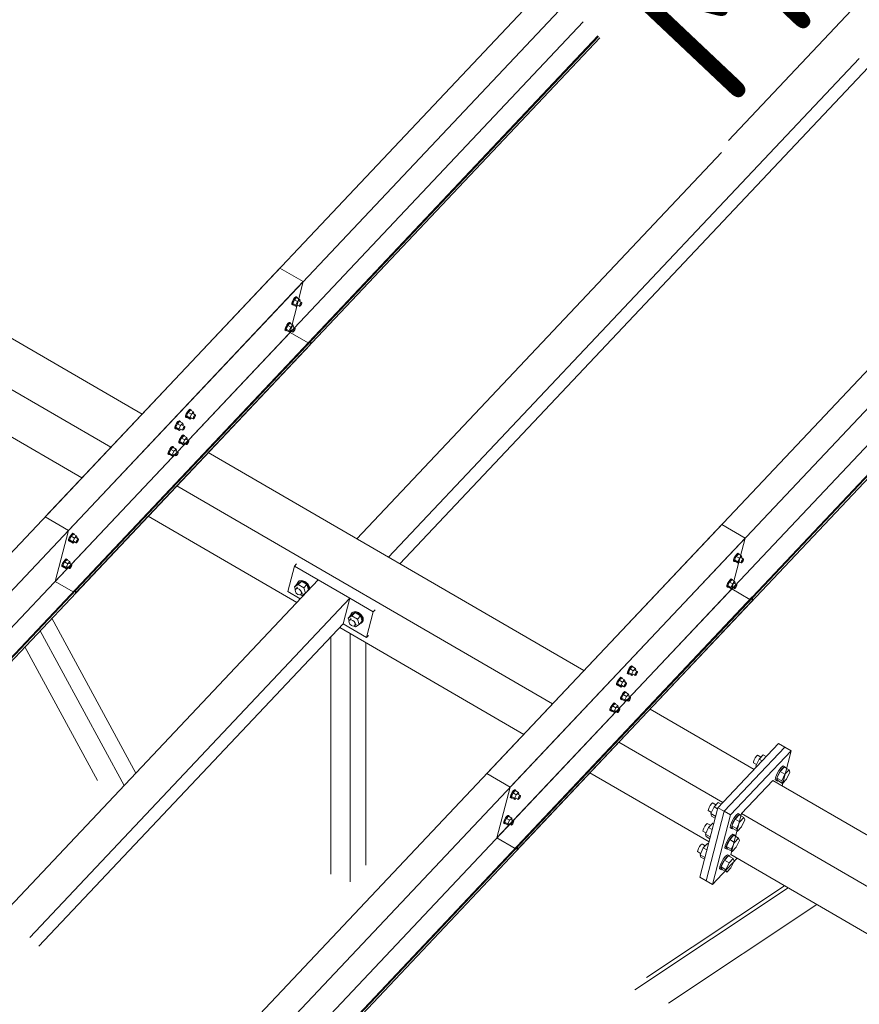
# Model space of a CAD drawing. Header units: millimetres. Extents: x -681 to 506, y -45 to 794.
# Tile 219 of 256: x -79 to -54, y 605 to 634. Entities that reach past the tile are written whole.
import ezdxf

# ---------------------------------------------------------------- set-up
doc = ezdxf.new("R2010")
doc.units = ezdxf.units.MM
doc.header["$LTSCALE"] = 0.6
doc.linetypes.add('XKITLINE00', pattern=[0])
for name, color, linetype, lineweight in [('Bolt', 7, 'Continuous', 0), ('Part', 2, 'Continuous', 0), ('PartMark', 3, 'Continuous', 0)]:
    doc.layers.add(name, color=color, linetype=linetype, lineweight=lineweight)
doc.styles.add('ISOCPEUR', font='ISOCPEUR.TTF')

msp = doc.modelspace()

# ---------------------------------------------------------------- linework, layer by layer
at = {"layer": 'Bolt', "color": 3, "linetype": 'XKITLINE00', "lineweight": 0}
for p, q in [((-70.704, 625.461), (-70.738, 625.401)), ((-70.68, 625.444), (-70.73, 625.339)), ((-70.715, 625.388), (-70.681, 625.448)), ((-70.667, 625.51), (-70.704, 625.461)), ((-70.681, 625.448), (-70.643, 625.496)), ((-70.617, 625.511), (-70.68, 625.444)), ((-70.587, 625.39), (-70.68, 625.444)), ((-70.635, 625.534), (-70.667, 625.51)), ((-70.643, 625.496), (-70.612, 625.521)), ((-70.619, 625.528), (-70.635, 625.534)), ((-70.619, 625.528), (-70.595, 625.515)), ((-70.617, 625.511), (-70.524, 625.457)), ((-70.612, 625.521), (-70.595, 625.515)), ((-70.595, 625.515), (-70.597, 625.499)), ((-70.524, 625.457), (-70.587, 625.39)), ((-70.511, 625.419), (-70.524, 625.457)), ((-70.762, 625.311), (-70.76, 625.346)), ((-70.762, 625.311), (-70.739, 625.297)), ((-70.738, 625.401), (-70.76, 625.346)), ((-70.739, 625.297), (-70.736, 625.333)), ((-70.722, 625.291), (-70.739, 625.297)), ((-70.736, 625.333), (-70.715, 625.388)), ((-70.637, 625.285), (-70.73, 625.339)), ((-70.73, 625.339), (-70.718, 625.301)), ((-70.713, 625.298), (-70.722, 625.291)), ((-70.718, 625.301), (-70.625, 625.247)), ((-70.637, 625.285), (-70.587, 625.39)), ((-70.637, 625.285), (-70.625, 625.247)), ((-70.625, 625.247), (-70.588, 625.285)), ((-70.61, 625.297), (-70.536, 625.254)), ((-70.538, 625.406), (-70.464, 625.363)), ((-70.536, 625.254), (-70.535, 625.272)), ((-70.527, 625.251), (-70.536, 625.254)), ((-70.535, 625.272), (-70.524, 625.3)), ((-70.512, 625.263), (-70.527, 625.251)), ((-70.524, 625.3), (-70.507, 625.33)), ((-70.522, 625.397), (-70.511, 625.419)), ((-70.493, 625.288), (-70.512, 625.263)), ((-70.507, 625.33), (-70.488, 625.354)), ((-70.476, 625.318), (-70.493, 625.288)), ((-70.488, 625.354), (-70.472, 625.366)), ((-70.465, 625.345), (-70.476, 625.318)), ((-70.472, 625.366), (-70.464, 625.363)), ((-70.464, 625.363), (-70.465, 625.345)), ((-70.96, 624.555), (-70.957, 624.59)), ((-70.936, 624.646), (-70.957, 624.59)), ((-70.902, 624.706), (-70.936, 624.646)), ((-70.936, 624.541), (-70.934, 624.577)), ((-70.934, 624.577), (-70.913, 624.632)), ((-70.878, 624.689), (-70.928, 624.583)), ((-70.835, 624.529), (-70.928, 624.583)), ((-70.928, 624.583), (-70.915, 624.545)), ((-70.913, 624.632), (-70.879, 624.692)), ((-70.864, 624.754), (-70.902, 624.706)), ((-70.879, 624.692), (-70.841, 624.741)), ((-70.814, 624.756), (-70.878, 624.689)), ((-70.785, 624.635), (-70.878, 624.689)), ((-70.833, 624.779), (-70.864, 624.754)), ((-70.841, 624.741), (-70.81, 624.765)), ((-70.835, 624.529), (-70.785, 624.635)), ((-70.816, 624.773), (-70.833, 624.779)), ((-70.816, 624.773), (-70.793, 624.759)), ((-70.814, 624.756), (-70.721, 624.702)), ((-70.81, 624.765), (-70.793, 624.759)), ((-70.793, 624.759), (-70.794, 624.744)), ((-70.721, 624.702), (-70.785, 624.635)), ((-70.736, 624.651), (-70.662, 624.608)), ((-70.709, 624.663), (-70.721, 624.702)), ((-70.721, 624.544), (-70.704, 624.574)), ((-70.719, 624.641), (-70.709, 624.663)), ((-70.704, 624.574), (-70.686, 624.599)), ((-70.686, 624.599), (-70.67, 624.611)), ((-70.663, 624.59), (-70.673, 624.562)), ((-70.67, 624.611), (-70.662, 624.608)), ((-70.662, 624.608), (-70.663, 624.59)), ((-70.96, 624.555), (-70.936, 624.541)), ((-70.92, 624.535), (-70.936, 624.541)), ((-70.91, 624.542), (-70.92, 624.535)), ((-70.915, 624.545), (-70.822, 624.491)), ((-70.835, 624.529), (-70.822, 624.491)), ((-70.822, 624.491), (-70.786, 624.529)), ((-70.808, 624.542), (-70.733, 624.499)), ((-70.733, 624.499), (-70.732, 624.517)), ((-70.725, 624.496), (-70.733, 624.499)), ((-70.732, 624.517), (-70.721, 624.544)), ((-70.709, 624.508), (-70.725, 624.496)), ((-70.69, 624.532), (-70.709, 624.508)), ((-70.673, 624.562), (-70.69, 624.532)), ((-73.889, 621.998), (-73.887, 622.034)), ((-73.889, 621.998), (-73.866, 621.985)), ((-73.866, 622.089), (-73.887, 622.034)), ((-73.832, 622.149), (-73.866, 622.089)), ((-73.866, 621.985), (-73.863, 622.02)), ((-73.849, 621.978), (-73.866, 621.985)), ((-73.863, 622.02), (-73.842, 622.075)), ((-73.807, 622.132), (-73.857, 622.026)), ((-73.765, 621.972), (-73.857, 622.026)), ((-73.857, 622.026), (-73.845, 621.988)), ((-73.84, 621.985), (-73.849, 621.978)), ((-73.845, 621.988), (-73.752, 621.934)), ((-73.842, 622.075), (-73.808, 622.135)), ((-73.794, 622.198), (-73.832, 622.149)), ((-73.808, 622.135), (-73.771, 622.184)), ((-73.744, 622.199), (-73.807, 622.132)), ((-73.714, 622.078), (-73.807, 622.132)), ((-73.762, 622.222), (-73.794, 622.198)), ((-73.771, 622.184), (-73.739, 622.209)), ((-73.765, 621.972), (-73.714, 622.078)), ((-73.765, 621.972), (-73.752, 621.934)), ((-73.746, 622.216), (-73.762, 622.222)), ((-73.752, 621.934), (-73.716, 621.972)), ((-73.746, 622.216), (-73.722, 622.202)), ((-73.744, 622.199), (-73.651, 622.145)), ((-73.739, 622.209), (-73.722, 622.202)), ((-73.737, 621.985), (-73.663, 621.942)), ((-73.722, 622.202), (-73.724, 622.187)), ((-73.651, 622.145), (-73.714, 622.078)), ((-73.665, 622.094), (-73.591, 622.051)), ((-73.663, 621.942), (-73.662, 621.96)), ((-73.662, 621.96), (-73.651, 621.987)), ((-73.638, 622.106), (-73.651, 622.145)), ((-73.651, 621.987), (-73.634, 622.017)), ((-73.649, 622.084), (-73.638, 622.106)), ((-73.62, 621.975), (-73.639, 621.951)), ((-73.634, 622.017), (-73.615, 622.042)), ((-73.603, 622.005), (-73.62, 621.975)), ((-73.615, 622.042), (-73.599, 622.054)), ((-73.592, 622.033), (-73.603, 622.005)), ((-73.599, 622.054), (-73.591, 622.051)), ((-73.591, 622.051), (-73.592, 622.033)), ((-74.206, 621.662), (-74.204, 621.698)), ((-74.183, 621.753), (-74.204, 621.698)), ((-74.149, 621.813), (-74.183, 621.753)), ((-74.183, 621.649), (-74.18, 621.684)), ((-74.18, 621.684), (-74.159, 621.739)), ((-74.124, 621.796), (-74.174, 621.691)), ((-74.082, 621.637), (-74.174, 621.691)), ((-74.174, 621.691), (-74.162, 621.652)), ((-74.159, 621.739), (-74.125, 621.799)), ((-74.111, 621.862), (-74.149, 621.813)), ((-74.125, 621.799), (-74.088, 621.848)), ((-74.061, 621.863), (-74.124, 621.796)), ((-74.031, 621.742), (-74.124, 621.796)), ((-74.079, 621.886), (-74.111, 621.862)), ((-74.088, 621.848), (-74.056, 621.873)), ((-74.082, 621.637), (-74.031, 621.742)), ((-74.063, 621.88), (-74.079, 621.886)), ((-74.063, 621.88), (-74.039, 621.866)), ((-74.061, 621.863), (-73.968, 621.809)), ((-74.056, 621.873), (-74.039, 621.866)), ((-74.039, 621.866), (-74.041, 621.851)), ((-73.968, 621.809), (-74.031, 621.742)), ((-73.982, 621.758), (-73.908, 621.715)), ((-73.955, 621.771), (-73.968, 621.809)), ((-73.968, 621.651), (-73.951, 621.681)), ((-73.966, 621.748), (-73.955, 621.771)), ((-73.951, 621.681), (-73.932, 621.706)), ((-73.92, 621.67), (-73.937, 621.64)), ((-73.932, 621.706), (-73.916, 621.718)), ((-73.909, 621.697), (-73.92, 621.67)), ((-73.916, 621.718), (-73.908, 621.715)), ((-73.908, 621.715), (-73.909, 621.697)), ((-73.655, 621.939), (-73.663, 621.942)), ((-73.639, 621.951), (-73.655, 621.939)), ((-74.206, 621.662), (-74.183, 621.649)), ((-74.166, 621.642), (-74.183, 621.649)), ((-74.157, 621.65), (-74.166, 621.642)), ((-74.162, 621.652), (-74.069, 621.598)), ((-74.082, 621.637), (-74.069, 621.598)), ((-74.069, 621.598), (-74.033, 621.637)), ((-74.029, 621.393), (-74.063, 621.333)), ((-74.054, 621.649), (-73.98, 621.606)), ((-74.04, 621.32), (-74.006, 621.38)), ((-73.991, 621.442), (-74.029, 621.393)), ((-74.006, 621.38), (-73.968, 621.429)), ((-73.941, 621.443), (-74.005, 621.376)), ((-73.96, 621.466), (-73.991, 621.442)), ((-73.98, 621.606), (-73.979, 621.624)), ((-73.972, 621.603), (-73.98, 621.606)), ((-73.979, 621.624), (-73.968, 621.651)), ((-73.956, 621.615), (-73.972, 621.603)), ((-73.968, 621.429), (-73.937, 621.453)), ((-73.943, 621.46), (-73.96, 621.466)), ((-73.937, 621.64), (-73.956, 621.615)), ((-73.943, 621.46), (-73.92, 621.447)), ((-73.941, 621.443), (-73.848, 621.389)), ((-73.937, 621.453), (-73.92, 621.447)), ((-73.92, 621.447), (-73.921, 621.431)), ((-73.848, 621.389), (-73.912, 621.322)), ((-73.836, 621.351), (-73.848, 621.389)), ((-74.308, 621.106), (-74.346, 621.057)), ((-74.323, 621.044), (-74.285, 621.093)), ((-74.258, 621.107), (-74.322, 621.04)), ((-74.277, 621.131), (-74.308, 621.106)), ((-74.285, 621.093), (-74.254, 621.117)), ((-74.26, 621.124), (-74.277, 621.131)), ((-74.26, 621.124), (-74.237, 621.111)), ((-74.258, 621.107), (-74.165, 621.053)), ((-74.254, 621.117), (-74.237, 621.111)), ((-74.237, 621.111), (-74.238, 621.096)), ((-74.087, 621.243), (-74.084, 621.278)), ((-74.087, 621.243), (-74.063, 621.229)), ((-74.063, 621.333), (-74.084, 621.278)), ((-74.063, 621.229), (-74.061, 621.265)), ((-74.047, 621.223), (-74.063, 621.229)), ((-74.061, 621.265), (-74.04, 621.32)), ((-74.005, 621.376), (-74.055, 621.271)), ((-73.962, 621.217), (-74.055, 621.271)), ((-74.055, 621.271), (-74.042, 621.233)), ((-74.038, 621.23), (-74.047, 621.223)), ((-74.042, 621.233), (-73.949, 621.179)), ((-73.912, 621.322), (-74.005, 621.376)), ((-73.962, 621.217), (-73.912, 621.322)), ((-73.962, 621.217), (-73.949, 621.179)), ((-73.949, 621.179), (-73.913, 621.217)), ((-73.935, 621.23), (-73.86, 621.186)), ((-73.863, 621.338), (-73.789, 621.295)), ((-73.86, 621.186), (-73.859, 621.204)), ((-73.852, 621.183), (-73.86, 621.186)), ((-73.859, 621.204), (-73.848, 621.232)), ((-73.836, 621.195), (-73.852, 621.183)), ((-73.848, 621.232), (-73.831, 621.262)), ((-73.846, 621.329), (-73.836, 621.351)), ((-73.817, 621.22), (-73.836, 621.195)), ((-73.831, 621.262), (-73.813, 621.286)), ((-73.8, 621.25), (-73.817, 621.22)), ((-73.813, 621.286), (-73.797, 621.298)), ((-73.79, 621.277), (-73.8, 621.25)), ((-73.797, 621.298), (-73.789, 621.295)), ((-73.789, 621.295), (-73.79, 621.277)), ((-74.404, 620.907), (-74.401, 620.942)), ((-74.404, 620.907), (-74.38, 620.893)), ((-74.38, 620.997), (-74.401, 620.942)), ((-74.346, 621.057), (-74.38, 620.997)), ((-74.38, 620.893), (-74.378, 620.929)), ((-74.364, 620.887), (-74.38, 620.893)), ((-74.378, 620.929), (-74.357, 620.984)), ((-74.322, 621.04), (-74.372, 620.935)), ((-74.279, 620.881), (-74.372, 620.935)), ((-74.372, 620.935), (-74.359, 620.897)), ((-74.355, 620.894), (-74.364, 620.887)), ((-74.359, 620.897), (-74.266, 620.843)), ((-74.357, 620.984), (-74.323, 621.044)), ((-74.229, 620.986), (-74.322, 621.04)), ((-74.279, 620.881), (-74.229, 620.986)), ((-74.279, 620.881), (-74.266, 620.843)), ((-74.266, 620.843), (-74.23, 620.881)), ((-74.252, 620.894), (-74.177, 620.851)), ((-74.165, 621.053), (-74.229, 620.986)), ((-74.18, 621.002), (-74.106, 620.959)), ((-74.177, 620.851), (-74.176, 620.868)), ((-74.169, 620.847), (-74.177, 620.851)), ((-74.176, 620.868), (-74.166, 620.896)), ((-74.153, 620.86), (-74.169, 620.847)), ((-74.166, 620.896), (-74.149, 620.926)), ((-74.153, 621.015), (-74.165, 621.053)), ((-74.163, 620.993), (-74.153, 621.015)), ((-74.134, 620.884), (-74.153, 620.86)), ((-74.149, 620.926), (-74.13, 620.95)), ((-74.117, 620.914), (-74.134, 620.884)), ((-74.13, 620.95), (-74.114, 620.963)), ((-74.107, 620.942), (-74.117, 620.914)), ((-74.114, 620.963), (-74.106, 620.959)), ((-74.106, 620.959), (-74.107, 620.942)), ((-77.276, 618.501), (-77.31, 618.441)), ((-77.251, 618.483), (-77.302, 618.378)), ((-77.286, 618.427), (-77.252, 618.487)), ((-77.238, 618.549), (-77.276, 618.501)), ((-77.252, 618.487), (-77.215, 618.536)), ((-77.188, 618.55), (-77.251, 618.483)), ((-77.158, 618.429), (-77.251, 618.483)), ((-77.206, 618.574), (-77.238, 618.549)), ((-77.215, 618.536), (-77.183, 618.56)), ((-77.19, 618.567), (-77.206, 618.574)), ((-77.19, 618.567), (-77.167, 618.554)), ((-77.188, 618.55), (-77.095, 618.496)), ((-77.183, 618.56), (-77.167, 618.554)), ((-77.167, 618.554), (-77.168, 618.539)), ((-77.095, 618.496), (-77.158, 618.429)), ((-77.082, 618.458), (-77.095, 618.496)), ((-77.333, 618.35), (-77.331, 618.385)), ((-77.333, 618.35), (-77.31, 618.336)), ((-77.31, 618.441), (-77.331, 618.385)), ((-77.31, 618.336), (-77.307, 618.372)), ((-77.293, 618.33), (-77.31, 618.336)), ((-77.307, 618.372), (-77.286, 618.427)), ((-77.209, 618.324), (-77.302, 618.378)), ((-77.302, 618.378), (-77.289, 618.34)), ((-77.284, 618.337), (-77.293, 618.33)), ((-77.289, 618.34), (-77.196, 618.286)), ((-77.209, 618.324), (-77.158, 618.429)), ((-77.209, 618.324), (-77.196, 618.286)), ((-77.196, 618.286), (-77.16, 618.324)), ((-77.181, 618.337), (-77.107, 618.294)), ((-77.11, 618.446), (-77.035, 618.402)), ((-77.107, 618.294), (-77.106, 618.311)), ((-77.099, 618.29), (-77.107, 618.294)), ((-77.106, 618.311), (-77.095, 618.339)), ((-77.083, 618.303), (-77.099, 618.29)), ((-77.095, 618.339), (-77.078, 618.369)), ((-77.093, 618.436), (-77.082, 618.458)), ((-77.064, 618.327), (-77.083, 618.303)), ((-77.078, 618.369), (-77.059, 618.393)), ((-77.047, 618.357), (-77.064, 618.327)), ((-77.059, 618.393), (-77.043, 618.406)), ((-77.036, 618.385), (-77.047, 618.357)), ((-77.043, 618.406), (-77.035, 618.402)), ((-77.035, 618.402), (-77.036, 618.385)), ((-57.696, 617.91), (-57.73, 617.85)), ((-57.659, 617.959), (-57.696, 617.91)), ((-57.673, 617.896), (-57.635, 617.945)), ((-57.609, 617.96), (-57.672, 617.893)), ((-57.627, 617.983), (-57.659, 617.959)), ((-57.635, 617.945), (-57.604, 617.97)), ((-57.611, 617.977), (-57.627, 617.983)), ((-57.611, 617.977), (-57.587, 617.963)), ((-57.609, 617.96), (-57.516, 617.906)), ((-57.604, 617.97), (-57.587, 617.963)), ((-57.587, 617.963), (-57.588, 617.948)), ((-57.516, 617.906), (-57.579, 617.839)), ((-57.503, 617.868), (-57.516, 617.906)), ((-77.531, 617.594), (-77.528, 617.63)), ((-77.507, 617.685), (-77.528, 617.63)), ((-77.508, 617.581), (-77.505, 617.616)), ((-77.473, 617.745), (-77.507, 617.685)), ((-77.505, 617.616), (-77.484, 617.671)), ((-77.449, 617.728), (-77.499, 617.623)), ((-77.406, 617.569), (-77.499, 617.623)), ((-77.499, 617.623), (-77.486, 617.584)), ((-77.484, 617.671), (-77.45, 617.731)), ((-77.435, 617.794), (-77.473, 617.745)), ((-77.45, 617.731), (-77.412, 617.78)), ((-77.385, 617.795), (-77.449, 617.728)), ((-77.356, 617.674), (-77.449, 617.728)), ((-77.404, 617.818), (-77.435, 617.794)), ((-77.412, 617.78), (-77.381, 617.805)), ((-77.406, 617.569), (-77.356, 617.674)), ((-77.387, 617.812), (-77.404, 617.818)), ((-77.387, 617.812), (-77.364, 617.798)), ((-77.385, 617.795), (-77.292, 617.741)), ((-77.381, 617.805), (-77.364, 617.798)), ((-77.364, 617.798), (-77.365, 617.783)), ((-77.292, 617.741), (-77.356, 617.674)), ((-77.307, 617.69), (-77.233, 617.647)), ((-77.293, 617.583), (-77.276, 617.613)), ((-77.28, 617.703), (-77.292, 617.741)), ((-77.29, 617.68), (-77.28, 617.703)), ((-77.276, 617.613), (-77.257, 617.638)), ((-77.257, 617.638), (-77.241, 617.65)), ((-77.234, 617.629), (-77.245, 617.602)), ((-77.241, 617.65), (-77.233, 617.647)), ((-77.233, 617.647), (-77.234, 617.629)), ((-57.754, 617.759), (-57.752, 617.795)), ((-57.754, 617.759), (-57.731, 617.746)), ((-57.73, 617.85), (-57.752, 617.795)), ((-57.731, 617.746), (-57.728, 617.781)), ((-57.714, 617.739), (-57.731, 617.746)), ((-57.728, 617.781), (-57.707, 617.836)), ((-57.672, 617.893), (-57.722, 617.788)), ((-57.629, 617.734), (-57.722, 617.788)), ((-57.722, 617.788), (-57.709, 617.749)), ((-57.705, 617.747), (-57.714, 617.739)), ((-57.709, 617.749), (-57.617, 617.695)), ((-57.707, 617.836), (-57.673, 617.896)), ((-57.579, 617.839), (-57.672, 617.893)), ((-57.629, 617.734), (-57.579, 617.839)), ((-57.629, 617.734), (-57.617, 617.695)), ((-57.617, 617.695), (-57.58, 617.734)), ((-57.602, 617.746), (-57.528, 617.703)), ((-57.53, 617.855), (-57.456, 617.812)), ((-57.528, 617.703), (-57.526, 617.721)), ((-57.519, 617.7), (-57.528, 617.703)), ((-57.526, 617.721), (-57.516, 617.748)), ((-57.504, 617.712), (-57.519, 617.7)), ((-57.516, 617.748), (-57.499, 617.778)), ((-57.514, 617.845), (-57.503, 617.868)), ((-57.485, 617.736), (-57.504, 617.712)), ((-57.499, 617.778), (-57.48, 617.803)), ((-57.468, 617.766), (-57.485, 617.736)), ((-57.48, 617.803), (-57.464, 617.815)), ((-57.457, 617.794), (-57.468, 617.766)), ((-57.464, 617.815), (-57.456, 617.812)), ((-57.456, 617.812), (-57.457, 617.794)), ((-77.531, 617.594), (-77.508, 617.581)), ((-77.491, 617.574), (-77.508, 617.581)), ((-77.482, 617.582), (-77.491, 617.574)), ((-77.486, 617.584), (-77.393, 617.53)), ((-77.406, 617.569), (-77.393, 617.53)), ((-77.393, 617.53), (-77.357, 617.569)), ((-77.379, 617.581), (-77.304, 617.538)), ((-77.304, 617.538), (-77.303, 617.556)), ((-77.296, 617.535), (-77.304, 617.538)), ((-77.303, 617.556), (-77.293, 617.583)), ((-77.28, 617.547), (-77.296, 617.535)), ((-77.262, 617.572), (-77.28, 617.547)), ((-77.245, 617.602), (-77.262, 617.572)), ((-70.678, 616.993), (-70.586, 617.091)), ((-70.678, 616.993), (-70.568, 617.06)), ((-70.597, 617.097), (-70.556, 617.154)), ((-70.596, 617.08), (-70.597, 617.097)), ((-70.476, 617.157), (-70.586, 617.091)), ((-70.568, 617.06), (-70.476, 617.157)), ((-70.568, 617.06), (-70.407, 616.966)), ((-70.556, 617.154), (-70.538, 617.172)), ((-70.556, 617.154), (-70.479, 617.168)), ((-70.462, 617.187), (-70.538, 617.172)), ((-70.479, 617.168), (-70.389, 617.137)), ((-70.315, 617.064), (-70.476, 617.157)), ((-70.371, 617.155), (-70.462, 617.187)), ((-70.407, 616.966), (-70.315, 617.064)), ((-70.389, 617.137), (-70.308, 617.068)), ((-70.29, 617.087), (-70.371, 617.155)), ((-70.264, 616.904), (-70.315, 617.064)), ((-70.308, 617.068), (-70.258, 616.981)), ((-70.241, 616.999), (-70.29, 617.087)), ((-57.952, 617.004), (-57.949, 617.039)), ((-57.928, 617.094), (-57.949, 617.039)), ((-57.894, 617.154), (-57.928, 617.094)), ((-57.926, 617.026), (-57.905, 617.081)), ((-57.869, 617.137), (-57.92, 617.032)), ((-57.827, 616.978), (-57.92, 617.032)), ((-57.92, 617.032), (-57.907, 616.994)), ((-57.905, 617.081), (-57.871, 617.141)), ((-57.856, 617.203), (-57.894, 617.154)), ((-57.871, 617.141), (-57.833, 617.19)), ((-57.806, 617.204), (-57.869, 617.137)), ((-57.777, 617.083), (-57.869, 617.137)), ((-57.825, 617.228), (-57.856, 617.203)), ((-57.833, 617.19), (-57.801, 617.214)), ((-57.827, 616.978), (-57.777, 617.083)), ((-57.808, 617.221), (-57.825, 617.228)), ((-57.808, 617.221), (-57.785, 617.208)), ((-57.806, 617.204), (-57.713, 617.15)), ((-57.801, 617.214), (-57.785, 617.208)), ((-57.785, 617.208), (-57.786, 617.192)), ((-57.713, 617.15), (-57.777, 617.083)), ((-57.728, 617.099), (-57.653, 617.056)), ((-57.7, 617.112), (-57.713, 617.15)), ((-57.711, 617.09), (-57.7, 617.112)), ((-57.696, 617.023), (-57.678, 617.047)), ((-57.678, 617.047), (-57.662, 617.059)), ((-57.655, 617.039), (-57.665, 617.011)), ((-57.662, 617.059), (-57.653, 617.056)), ((-57.653, 617.056), (-57.655, 617.039)), ((-70.652, 616.911), (-70.678, 616.993)), ((-70.656, 616.905), (-70.634, 616.935)), ((-70.654, 616.86), (-70.656, 616.905)), ((-70.627, 616.812), (-70.654, 616.86)), ((-70.634, 616.935), (-70.588, 616.984)), ((-70.634, 616.935), (-70.593, 616.943)), ((-70.583, 616.775), (-70.627, 616.812)), ((-70.593, 616.943), (-70.544, 616.926)), ((-70.534, 616.758), (-70.583, 616.775)), ((-70.544, 616.926), (-70.5, 616.889)), ((-70.493, 616.766), (-70.534, 616.758)), ((-70.508, 616.763), (-70.467, 616.74)), ((-70.5, 616.889), (-70.473, 616.842)), ((-70.493, 616.766), (-70.447, 616.815)), ((-70.471, 616.797), (-70.493, 616.766)), ((-70.473, 616.842), (-70.471, 616.797)), ((-70.467, 616.74), (-70.356, 616.806)), ((-70.356, 616.806), (-70.407, 616.966)), ((-70.356, 616.806), (-70.264, 616.904)), ((-70.33, 616.834), (-70.324, 616.835)), ((-70.258, 616.981), (-70.254, 616.91)), ((-70.237, 616.928), (-70.241, 616.999)), ((-57.952, 617.004), (-57.928, 616.99)), ((-57.928, 616.99), (-57.926, 617.026)), ((-57.912, 616.984), (-57.928, 616.99)), ((-57.902, 616.991), (-57.912, 616.984)), ((-57.907, 616.994), (-57.814, 616.94)), ((-57.827, 616.978), (-57.814, 616.94)), ((-57.814, 616.94), (-57.778, 616.978)), ((-57.8, 616.991), (-57.725, 616.947)), ((-57.725, 616.947), (-57.724, 616.965)), ((-57.717, 616.944), (-57.725, 616.947)), ((-57.724, 616.965), (-57.713, 616.993)), ((-57.701, 616.957), (-57.717, 616.944)), ((-57.713, 616.993), (-57.696, 617.023)), ((-57.682, 616.981), (-57.701, 616.957)), ((-57.665, 617.011), (-57.682, 616.981)), ((-69.099, 616.076), (-69.007, 616.174)), ((-69.017, 616.18), (-68.976, 616.237)), ((-69.017, 616.163), (-69.017, 616.18)), ((-68.896, 616.24), (-69.007, 616.174)), ((-68.989, 616.143), (-68.896, 616.24)), ((-68.976, 616.237), (-68.959, 616.255)), ((-68.976, 616.237), (-68.9, 616.251)), ((-68.883, 616.27), (-68.959, 616.255)), ((-68.9, 616.251), (-68.809, 616.22)), ((-68.735, 616.147), (-68.896, 616.24)), ((-68.792, 616.238), (-68.883, 616.27)), ((-68.809, 616.22), (-68.728, 616.151)), ((-68.711, 616.17), (-68.792, 616.238)), ((-68.661, 616.082), (-68.711, 616.17)), ((-69.099, 616.076), (-68.989, 616.143)), ((-69.073, 615.994), (-69.099, 616.076)), ((-69.077, 615.988), (-69.055, 616.018)), ((-69.074, 615.943), (-69.077, 615.988)), ((-69.047, 615.895), (-69.074, 615.943)), ((-69.055, 616.018), (-69.008, 616.067)), ((-69.055, 616.018), (-69.013, 616.026)), ((-69.004, 615.858), (-69.047, 615.895)), ((-69.013, 616.026), (-68.964, 616.009)), ((-68.989, 616.143), (-68.828, 616.049)), ((-68.964, 616.009), (-68.92, 615.972)), ((-68.92, 615.972), (-68.894, 615.925)), ((-68.913, 615.849), (-68.867, 615.898)), ((-68.891, 615.88), (-68.913, 615.849)), ((-68.894, 615.925), (-68.891, 615.88)), ((-68.887, 615.823), (-68.777, 615.889)), ((-68.828, 616.049), (-68.735, 616.147)), ((-68.777, 615.889), (-68.828, 616.049)), ((-68.777, 615.889), (-68.685, 615.987)), ((-68.715, 615.924), (-68.75, 615.917)), ((-68.685, 615.987), (-68.735, 616.147)), ((-68.728, 616.151), (-68.678, 616.064)), ((-68.674, 615.981), (-68.715, 615.924)), ((-68.715, 615.924), (-68.698, 615.942)), ((-68.698, 615.942), (-68.656, 615.999)), ((-68.678, 616.064), (-68.674, 615.981)), ((-68.656, 615.999), (-68.661, 616.082)), ((-68.955, 615.841), (-69.004, 615.858)), ((-68.913, 615.849), (-68.955, 615.841)), ((-68.928, 615.846), (-68.887, 615.823)), ((-60.881, 614.447), (-60.879, 614.482)), ((-60.881, 614.447), (-60.858, 614.433)), ((-60.857, 614.537), (-60.879, 614.482)), ((-60.858, 614.433), (-60.855, 614.469)), ((-60.841, 614.427), (-60.858, 614.433)), ((-60.823, 614.597), (-60.857, 614.537)), ((-60.855, 614.469), (-60.834, 614.524)), ((-60.799, 614.58), (-60.849, 614.475)), ((-60.756, 614.421), (-60.849, 614.475)), ((-60.849, 614.475), (-60.837, 614.437)), ((-60.832, 614.434), (-60.841, 614.427)), ((-60.837, 614.437), (-60.744, 614.383)), ((-60.834, 614.524), (-60.8, 614.584)), ((-60.786, 614.646), (-60.823, 614.597)), ((-60.8, 614.584), (-60.762, 614.633)), ((-60.736, 614.647), (-60.799, 614.58)), ((-60.706, 614.526), (-60.799, 614.58)), ((-60.754, 614.671), (-60.786, 614.646)), ((-60.762, 614.633), (-60.731, 614.657)), ((-60.756, 614.421), (-60.706, 614.526)), ((-60.756, 614.421), (-60.744, 614.383)), ((-60.738, 614.664), (-60.754, 614.671)), ((-60.744, 614.383), (-60.707, 614.421)), ((-60.738, 614.664), (-60.714, 614.651)), ((-60.736, 614.647), (-60.643, 614.593)), ((-60.731, 614.657), (-60.714, 614.651)), ((-60.729, 614.434), (-60.655, 614.391)), ((-60.714, 614.651), (-60.716, 614.636)), ((-60.643, 614.593), (-60.706, 614.526)), ((-60.657, 614.543), (-60.583, 614.499)), ((-60.654, 614.408), (-60.643, 614.436)), ((-60.63, 614.555), (-60.643, 614.593)), ((-60.643, 614.436), (-60.626, 614.466)), ((-60.641, 614.533), (-60.63, 614.555)), ((-60.612, 614.424), (-60.631, 614.4)), ((-60.626, 614.466), (-60.607, 614.49)), ((-60.595, 614.454), (-60.612, 614.424)), ((-60.607, 614.49), (-60.591, 614.503)), ((-60.584, 614.482), (-60.595, 614.454)), ((-60.591, 614.503), (-60.583, 614.499)), ((-60.583, 614.499), (-60.584, 614.482)), ((-61.198, 614.111), (-61.196, 614.146)), ((-61.174, 614.202), (-61.196, 614.146)), ((-61.175, 614.097), (-61.172, 614.133)), ((-61.14, 614.262), (-61.174, 614.202)), ((-61.172, 614.133), (-61.151, 614.188)), ((-61.116, 614.245), (-61.166, 614.139)), ((-61.074, 614.085), (-61.166, 614.139)), ((-61.166, 614.139), (-61.154, 614.101)), ((-61.151, 614.188), (-61.117, 614.248)), ((-61.103, 614.31), (-61.14, 614.262)), ((-61.117, 614.248), (-61.079, 614.297)), ((-61.053, 614.312), (-61.116, 614.245)), ((-61.023, 614.191), (-61.116, 614.245)), ((-61.071, 614.335), (-61.103, 614.31)), ((-61.079, 614.297), (-61.048, 614.321)), ((-61.074, 614.085), (-61.023, 614.191)), ((-61.055, 614.329), (-61.071, 614.335)), ((-61.055, 614.329), (-61.031, 614.315)), ((-61.053, 614.312), (-60.96, 614.258)), ((-61.048, 614.321), (-61.031, 614.315)), ((-61.031, 614.315), (-61.033, 614.3)), ((-60.96, 614.258), (-61.023, 614.191)), ((-60.974, 614.207), (-60.9, 614.164)), ((-60.947, 614.219), (-60.96, 614.258)), ((-60.958, 614.197), (-60.947, 614.219)), ((-60.943, 614.13), (-60.924, 614.155)), ((-60.924, 614.155), (-60.908, 614.167)), ((-60.901, 614.146), (-60.912, 614.118)), ((-60.908, 614.167), (-60.9, 614.164)), ((-60.9, 614.164), (-60.901, 614.146)), ((-60.655, 614.391), (-60.654, 614.408)), ((-60.646, 614.387), (-60.655, 614.391)), ((-60.631, 614.4), (-60.646, 614.387)), ((-61.198, 614.111), (-61.175, 614.097)), ((-61.158, 614.091), (-61.175, 614.097)), ((-61.149, 614.098), (-61.158, 614.091)), ((-61.154, 614.101), (-61.061, 614.047)), ((-61.074, 614.085), (-61.061, 614.047)), ((-61.061, 614.047), (-61.025, 614.085)), ((-61.021, 613.842), (-61.055, 613.782)), ((-61.046, 614.098), (-60.972, 614.055)), ((-60.983, 613.891), (-61.021, 613.842)), ((-60.998, 613.828), (-60.96, 613.877)), ((-60.933, 613.892), (-60.997, 613.825)), ((-60.952, 613.915), (-60.983, 613.891)), ((-60.972, 614.055), (-60.971, 614.073)), ((-60.964, 614.052), (-60.972, 614.055)), ((-60.971, 614.073), (-60.96, 614.1)), ((-60.948, 614.064), (-60.964, 614.052)), ((-60.96, 614.1), (-60.943, 614.13)), ((-60.96, 613.877), (-60.929, 613.902)), ((-60.935, 613.909), (-60.952, 613.915)), ((-60.929, 614.088), (-60.948, 614.064)), ((-60.935, 613.909), (-60.912, 613.895)), ((-60.933, 613.892), (-60.84, 613.838)), ((-60.912, 614.118), (-60.929, 614.088)), ((-60.929, 613.902), (-60.912, 613.895)), ((-60.912, 613.895), (-60.913, 613.88)), ((-61.3, 613.555), (-61.338, 613.506)), ((-61.25, 613.556), (-61.314, 613.489)), ((-61.269, 613.579), (-61.3, 613.555)), ((-61.277, 613.541), (-61.246, 613.566)), ((-61.252, 613.573), (-61.269, 613.579)), ((-61.252, 613.573), (-61.229, 613.56)), ((-61.25, 613.556), (-61.157, 613.502)), ((-61.246, 613.566), (-61.229, 613.56)), ((-61.229, 613.56), (-61.23, 613.544)), ((-61.079, 613.691), (-61.076, 613.727)), ((-61.079, 613.691), (-61.055, 613.678)), ((-61.055, 613.782), (-61.076, 613.727)), ((-61.055, 613.678), (-61.053, 613.713)), ((-61.039, 613.671), (-61.055, 613.678)), ((-61.053, 613.713), (-61.032, 613.768)), ((-60.997, 613.825), (-61.047, 613.72)), ((-60.954, 613.666), (-61.047, 613.72)), ((-61.047, 613.72), (-61.034, 613.681)), ((-61.029, 613.679), (-61.039, 613.671)), ((-61.034, 613.681), (-60.941, 613.627)), ((-61.032, 613.768), (-60.998, 613.828)), ((-60.904, 613.771), (-60.997, 613.825)), ((-60.954, 613.666), (-60.904, 613.771)), ((-60.954, 613.666), (-60.941, 613.627)), ((-60.941, 613.627), (-60.905, 613.666)), ((-60.927, 613.678), (-60.852, 613.635)), ((-60.84, 613.838), (-60.904, 613.771)), ((-60.855, 613.787), (-60.781, 613.744)), ((-60.852, 613.635), (-60.851, 613.653)), ((-60.844, 613.632), (-60.852, 613.635)), ((-60.851, 613.653), (-60.84, 613.68)), ((-60.828, 613.644), (-60.844, 613.632)), ((-60.828, 613.8), (-60.84, 613.838)), ((-60.84, 613.68), (-60.823, 613.71)), ((-60.838, 613.777), (-60.828, 613.8)), ((-60.809, 613.669), (-60.828, 613.644)), ((-60.823, 613.71), (-60.805, 613.735)), ((-60.792, 613.699), (-60.809, 613.669)), ((-60.805, 613.735), (-60.789, 613.747)), ((-60.782, 613.726), (-60.792, 613.699)), ((-60.789, 613.747), (-60.781, 613.744)), ((-60.781, 613.744), (-60.782, 613.726)), ((-61.396, 613.355), (-61.393, 613.391)), ((-61.396, 613.355), (-61.372, 613.342)), ((-61.372, 613.446), (-61.393, 613.391)), ((-61.338, 613.506), (-61.372, 613.446)), ((-61.372, 613.342), (-61.37, 613.377)), ((-61.356, 613.336), (-61.372, 613.342)), ((-61.37, 613.377), (-61.349, 613.433)), ((-61.314, 613.489), (-61.364, 613.384)), ((-61.271, 613.33), (-61.364, 613.384)), ((-61.364, 613.384), (-61.351, 613.345)), ((-61.347, 613.343), (-61.356, 613.336)), ((-61.351, 613.345), (-61.258, 613.292)), ((-61.349, 613.433), (-61.315, 613.493)), ((-61.315, 613.493), (-61.277, 613.541)), ((-61.221, 613.435), (-61.314, 613.489)), ((-61.271, 613.33), (-61.221, 613.435)), ((-61.271, 613.33), (-61.258, 613.292)), ((-61.258, 613.292), (-61.222, 613.33)), ((-61.244, 613.342), (-61.169, 613.299)), ((-61.157, 613.502), (-61.221, 613.435)), ((-61.172, 613.451), (-61.098, 613.408)), ((-61.169, 613.299), (-61.168, 613.317)), ((-61.161, 613.296), (-61.169, 613.299)), ((-61.168, 613.317), (-61.157, 613.345)), ((-61.145, 613.308), (-61.161, 613.296)), ((-61.145, 613.464), (-61.157, 613.502)), ((-61.157, 613.345), (-61.14, 613.375)), ((-61.155, 613.441), (-61.145, 613.464)), ((-61.126, 613.333), (-61.145, 613.308)), ((-61.14, 613.375), (-61.122, 613.399)), ((-61.109, 613.363), (-61.126, 613.333)), ((-61.122, 613.399), (-61.106, 613.411)), ((-61.099, 613.39), (-61.109, 613.363)), ((-61.106, 613.411), (-61.098, 613.408)), ((-61.098, 613.408), (-61.099, 613.39)), ((-57.167, 611.849), (-57.169, 611.814)), ((-57.169, 611.814), (-57.079, 611.762)), ((-57.146, 611.905), (-57.167, 611.849)), ((-57.112, 611.965), (-57.146, 611.905)), ((-57.074, 612.013), (-57.112, 611.965)), ((-57.097, 611.726), (-57.001, 611.925)), ((-57.042, 612.038), (-57.074, 612.013)), ((-57.026, 612.031), (-57.042, 612.038)), ((-57.026, 612.031), (-56.945, 611.985)), ((-56.881, 612.052), (-57.001, 611.925)), ((-57.001, 611.925), (-56.911, 611.873)), ((-56.881, 612.052), (-56.791, 612)), ((-57.084, 611.689), (-57.097, 611.726)), ((-57.097, 611.726), (-57.066, 611.708)), ((-56.417, 611.59), (-56.48, 611.48)), ((-56.379, 611.564), (-56.474, 611.364)), ((-56.442, 611.458), (-56.38, 611.568)), ((-56.348, 611.679), (-56.417, 611.59)), ((-56.38, 611.568), (-56.311, 611.657)), ((-56.259, 611.691), (-56.379, 611.564)), ((-56.379, 611.564), (-56.239, 611.483)), ((-56.29, 611.724), (-56.348, 611.679)), ((-56.311, 611.657), (-56.253, 611.702)), ((-56.26, 611.712), (-56.29, 611.724)), ((-56.26, 611.712), (-56.223, 611.691)), ((-56.259, 611.691), (-56.119, 611.61)), ((-56.253, 611.702), (-56.223, 611.691)), ((-56.239, 611.483), (-56.119, 611.61)), ((-56.223, 611.691), (-56.224, 611.671)), ((-56.095, 611.537), (-56.191, 611.338)), ((-56.119, 611.61), (-56.095, 611.537)), ((-56.518, 611.378), (-56.523, 611.313)), ((-56.523, 611.313), (-56.486, 611.292)), ((-56.48, 611.48), (-56.518, 611.378)), ((-56.486, 611.292), (-56.481, 611.357)), ((-56.455, 611.28), (-56.486, 611.292)), ((-56.481, 611.357), (-56.442, 611.458)), ((-56.474, 611.364), (-56.45, 611.292)), ((-56.474, 611.364), (-56.335, 611.283)), ((-56.444, 611.289), (-56.455, 611.28)), ((-56.45, 611.292), (-56.31, 611.211)), ((-56.335, 611.283), (-56.239, 611.483)), ((-56.31, 611.211), (-56.335, 611.283)), ((-56.191, 611.338), (-56.31, 611.211)), ((-64.268, 610.949), (-64.302, 610.889)), ((-64.23, 610.998), (-64.268, 610.949)), ((-64.244, 610.936), (-64.207, 610.984)), ((-64.18, 610.999), (-64.243, 610.932)), ((-64.198, 611.022), (-64.23, 610.998)), ((-64.207, 610.984), (-64.175, 611.009)), ((-64.182, 611.016), (-64.198, 611.022)), ((-64.182, 611.016), (-64.158, 611.003)), ((-64.18, 610.999), (-64.087, 610.945)), ((-64.175, 611.009), (-64.158, 611.003)), ((-64.158, 611.003), (-64.16, 610.987)), ((-64.087, 610.945), (-64.15, 610.878)), ((-64.074, 610.907), (-64.087, 610.945)), ((-64.325, 610.799), (-64.323, 610.834)), ((-64.325, 610.799), (-64.302, 610.785)), ((-64.302, 610.889), (-64.323, 610.834)), ((-64.302, 610.785), (-64.299, 610.821)), ((-64.285, 610.779), (-64.302, 610.785)), ((-64.299, 610.821), (-64.278, 610.876)), ((-64.243, 610.932), (-64.293, 610.827)), ((-64.201, 610.773), (-64.293, 610.827)), ((-64.293, 610.827), (-64.281, 610.789)), ((-64.276, 610.786), (-64.285, 610.779)), ((-64.281, 610.789), (-64.188, 610.735)), ((-64.278, 610.876), (-64.244, 610.936)), ((-64.15, 610.878), (-64.243, 610.932)), ((-64.201, 610.773), (-64.15, 610.878)), ((-64.201, 610.773), (-64.188, 610.735)), ((-64.188, 610.735), (-64.152, 610.773)), ((-64.173, 610.786), (-64.099, 610.742)), ((-64.101, 610.894), (-64.027, 610.851)), ((-64.099, 610.742), (-64.098, 610.76)), ((-64.091, 610.739), (-64.099, 610.742)), ((-64.098, 610.76), (-64.087, 610.788)), ((-64.075, 610.751), (-64.091, 610.739)), ((-64.087, 610.788), (-64.07, 610.818)), ((-64.085, 610.885), (-64.074, 610.907)), ((-64.056, 610.776), (-64.075, 610.751)), ((-64.07, 610.818), (-64.051, 610.842)), ((-64.039, 610.806), (-64.056, 610.776)), ((-64.051, 610.842), (-64.035, 610.854)), ((-64.028, 610.833), (-64.039, 610.806)), ((-64.035, 610.854), (-64.027, 610.851)), ((-64.027, 610.851), (-64.028, 610.833)), ((-58.492, 610.445), (-58.495, 610.41)), ((-58.495, 610.41), (-58.405, 610.357)), ((-58.471, 610.5), (-58.492, 610.445)), ((-58.437, 610.56), (-58.471, 610.5)), ((-58.4, 610.609), (-58.437, 610.56)), ((-58.327, 610.521), (-58.422, 610.321)), ((-58.368, 610.634), (-58.4, 610.609)), ((-58.352, 610.627), (-58.368, 610.634)), ((-58.352, 610.627), (-58.271, 610.58)), ((-58.207, 610.648), (-58.327, 610.521)), ((-58.327, 610.521), (-58.22, 610.459)), ((-58.207, 610.648), (-58.117, 610.595)), ((-64.523, 610.043), (-64.52, 610.079)), ((-64.499, 610.134), (-64.52, 610.079)), ((-64.465, 610.194), (-64.499, 610.134)), ((-64.497, 610.065), (-64.476, 610.12)), ((-64.441, 610.177), (-64.491, 610.071)), ((-64.476, 610.12), (-64.442, 610.18)), ((-64.427, 610.242), (-64.465, 610.194)), ((-64.442, 610.18), (-64.404, 610.229)), ((-64.377, 610.244), (-64.441, 610.177)), ((-64.348, 610.123), (-64.441, 610.177)), ((-64.396, 610.267), (-64.427, 610.242)), ((-64.404, 610.229), (-64.373, 610.253)), ((-64.398, 610.017), (-64.348, 610.123)), ((-64.379, 610.261), (-64.396, 610.267)), ((-64.379, 610.261), (-64.356, 610.247)), ((-64.377, 610.244), (-64.284, 610.19)), ((-64.373, 610.253), (-64.356, 610.247)), ((-64.356, 610.247), (-64.357, 610.232)), ((-64.284, 610.19), (-64.348, 610.123)), ((-64.299, 610.139), (-64.225, 610.096)), ((-64.272, 610.151), (-64.284, 610.19)), ((-64.282, 610.129), (-64.272, 610.151)), ((-64.268, 610.062), (-64.249, 610.087)), ((-64.249, 610.087), (-64.233, 610.099)), ((-64.226, 610.078), (-64.236, 610.05)), ((-64.233, 610.099), (-64.225, 610.096)), ((-64.225, 610.096), (-64.226, 610.078)), ((-58.422, 610.321), (-58.398, 610.249)), ((-58.422, 610.321), (-58.278, 610.238)), ((-58.398, 610.249), (-58.291, 610.187)), ((-57.805, 610.075), (-57.844, 609.974)), ((-57.743, 610.185), (-57.805, 610.075)), ((-57.704, 610.159), (-57.8, 609.96)), ((-57.768, 610.054), (-57.706, 610.164)), ((-57.674, 610.275), (-57.743, 610.185)), ((-57.706, 610.164), (-57.637, 610.253)), ((-57.585, 610.286), (-57.704, 610.159)), ((-57.704, 610.159), (-57.565, 610.078)), ((-57.616, 610.32), (-57.674, 610.275)), ((-57.66, 609.879), (-57.565, 610.078)), ((-57.637, 610.253), (-57.579, 610.298)), ((-57.586, 610.308), (-57.616, 610.32)), ((-57.586, 610.308), (-57.548, 610.286)), ((-57.585, 610.286), (-57.445, 610.205)), ((-57.579, 610.298), (-57.548, 610.286)), ((-57.565, 610.078), (-57.445, 610.205)), ((-57.548, 610.286), (-57.55, 610.266)), ((-57.421, 610.133), (-57.516, 609.933)), ((-57.445, 610.205), (-57.421, 610.133)), ((-64.523, 610.043), (-64.499, 610.03)), ((-64.499, 610.03), (-64.497, 610.065)), ((-64.483, 610.023), (-64.499, 610.03)), ((-64.398, 610.017), (-64.491, 610.071)), ((-64.491, 610.071), (-64.478, 610.033)), ((-64.474, 610.03), (-64.483, 610.023)), ((-64.478, 610.033), (-64.385, 609.979)), ((-64.398, 610.017), (-64.385, 609.979)), ((-64.385, 609.979), (-64.349, 610.017)), ((-64.371, 610.03), (-64.296, 609.987)), ((-64.296, 609.987), (-64.295, 610.005)), ((-64.288, 609.984), (-64.296, 609.987)), ((-64.295, 610.005), (-64.285, 610.032)), ((-64.272, 609.996), (-64.288, 609.984)), ((-64.285, 610.032), (-64.268, 610.062)), ((-64.253, 610.02), (-64.272, 609.996)), ((-64.236, 610.05), (-64.253, 610.02)), ((-58.65, 609.841), (-58.653, 609.805)), ((-58.653, 609.805), (-58.563, 609.753)), ((-58.629, 609.896), (-58.65, 609.841)), ((-58.595, 609.956), (-58.629, 609.896)), ((-58.558, 610.005), (-58.595, 609.956)), ((-58.485, 609.916), (-58.58, 609.717)), ((-58.526, 610.029), (-58.558, 610.005)), ((-58.51, 610.023), (-58.526, 610.029)), ((-58.51, 610.023), (-58.429, 609.976)), ((-58.365, 610.043), (-58.485, 609.916)), ((-58.485, 609.916), (-58.378, 609.854)), ((-58.365, 610.043), (-58.334, 610.025)), ((-57.844, 609.974), (-57.849, 609.909)), ((-57.849, 609.909), (-57.812, 609.887)), ((-57.812, 609.887), (-57.807, 609.953)), ((-57.781, 609.876), (-57.812, 609.887)), ((-57.807, 609.953), (-57.768, 610.054)), ((-57.8, 609.96), (-57.775, 609.887)), ((-57.8, 609.96), (-57.66, 609.879)), ((-57.77, 609.884), (-57.781, 609.876)), ((-57.775, 609.887), (-57.636, 609.806)), ((-57.636, 609.806), (-57.66, 609.879)), ((-57.516, 609.933), (-57.636, 609.806)), ((-58.58, 609.717), (-58.556, 609.644)), ((-58.58, 609.717), (-58.436, 609.633)), ((-58.556, 609.644), (-58.449, 609.582)), ((-57.901, 609.581), (-57.963, 609.471)), ((-57.862, 609.555), (-57.958, 609.356)), ((-57.926, 609.449), (-57.864, 609.559)), ((-57.832, 609.67), (-57.901, 609.581)), ((-57.864, 609.559), (-57.795, 609.649)), ((-57.743, 609.682), (-57.862, 609.555)), ((-57.862, 609.555), (-57.723, 609.474)), ((-57.774, 609.715), (-57.832, 609.67)), ((-57.795, 609.649), (-57.737, 609.694)), ((-57.744, 609.703), (-57.774, 609.715)), ((-57.744, 609.703), (-57.706, 609.682)), ((-57.743, 609.682), (-57.603, 609.601)), ((-57.737, 609.694), (-57.706, 609.682)), ((-57.723, 609.474), (-57.603, 609.601)), ((-57.706, 609.682), (-57.708, 609.662)), ((-57.579, 609.528), (-57.674, 609.329)), ((-57.603, 609.601), (-57.579, 609.528)), ((-58.808, 609.236), (-58.811, 609.201)), ((-58.787, 609.291), (-58.808, 609.236)), ((-58.753, 609.351), (-58.787, 609.291)), ((-58.716, 609.4), (-58.753, 609.351)), ((-58.643, 609.312), (-58.738, 609.112)), ((-58.684, 609.425), (-58.716, 609.4)), ((-58.668, 609.418), (-58.684, 609.425)), ((-58.668, 609.418), (-58.587, 609.371)), ((-58.523, 609.439), (-58.643, 609.312)), ((-58.643, 609.312), (-58.536, 609.25)), ((-58.523, 609.439), (-58.492, 609.421)), ((-58.002, 609.37), (-58.007, 609.305)), ((-58.007, 609.305), (-57.97, 609.283)), ((-57.963, 609.471), (-58.002, 609.37)), ((-57.97, 609.283), (-57.965, 609.348)), ((-57.939, 609.271), (-57.97, 609.283)), ((-57.965, 609.348), (-57.926, 609.449)), ((-57.958, 609.356), (-57.933, 609.283)), ((-57.958, 609.356), (-57.818, 609.275)), ((-57.928, 609.28), (-57.939, 609.271)), ((-57.933, 609.283), (-57.794, 609.202)), ((-57.818, 609.275), (-57.723, 609.474)), ((-57.794, 609.202), (-57.818, 609.275)), ((-57.674, 609.329), (-57.794, 609.202)), ((-58.811, 609.201), (-58.721, 609.148)), ((-58.738, 609.112), (-58.714, 609.04)), ((-58.738, 609.112), (-58.594, 609.029)), ((-58.714, 609.04), (-58.607, 608.978)), ((-58.059, 608.976), (-58.121, 608.866)), ((-58.02, 608.951), (-58.116, 608.751)), ((-58.084, 608.845), (-58.022, 608.955)), ((-57.99, 609.066), (-58.059, 608.976)), ((-58.022, 608.955), (-57.953, 609.044)), ((-57.901, 609.077), (-58.02, 608.951)), ((-58.02, 608.951), (-57.881, 608.87)), ((-57.932, 609.111), (-57.99, 609.066)), ((-57.953, 609.044), (-57.895, 609.089)), ((-57.902, 609.099), (-57.932, 609.111)), ((-57.902, 609.099), (-57.864, 609.077)), ((-57.901, 609.077), (-57.761, 608.997)), ((-57.895, 609.089), (-57.864, 609.077)), ((-57.881, 608.87), (-57.761, 608.997)), ((-57.864, 609.077), (-57.866, 609.057)), ((-57.737, 608.924), (-57.832, 608.725)), ((-57.761, 608.997), (-57.737, 608.924)), ((-58.16, 608.765), (-58.165, 608.7)), ((-58.165, 608.7), (-58.128, 608.679)), ((-58.121, 608.866), (-58.16, 608.765)), ((-58.128, 608.679), (-58.123, 608.744)), ((-58.097, 608.667), (-58.128, 608.679)), ((-58.123, 608.744), (-58.084, 608.845)), ((-58.116, 608.751), (-58.091, 608.679)), ((-58.116, 608.751), (-57.976, 608.67)), ((-58.086, 608.675), (-58.097, 608.667)), ((-58.091, 608.679), (-57.952, 608.598)), ((-57.976, 608.67), (-57.881, 608.87)), ((-57.952, 608.598), (-57.976, 608.67)), ((-57.832, 608.725), (-57.952, 608.598))]:
    msp.add_line(p, q, dxfattribs=at)
at = {"layer": 'Part', "color": 2, "linetype": 'XKITLINE00', "lineweight": 0}
for p, q in [((-64.328, 611.102), (-25.131, 652.622)), ((-25.522, 651.126), (-64.719, 609.606)), ((-64.128, 609.246), (-24.932, 650.765)), ((-24.921, 650.89), (-64.117, 609.37)), ((-24.902, 650.879), (-64.098, 609.359)), ((-62.356, 635.648), (-78.023, 619.052)), ((-77.336, 618.653), (-62.722, 634.133)), ((-62.182, 633.623), (-77.727, 617.157)), ((-77.136, 616.797), (-61.69, 633.159)), ((-61.746, 633.212), (-77.125, 616.921)), ((-61.731, 633.197), (-77.106, 616.91)), ((-54.058, 632.543), (-67.91, 617.869)), ((-67.577, 617.675), (-53.785, 632.285)), ((-58.107, 629.777), (-68.839, 618.408)), ((-86.225, 628.5), (-75.165, 622.08)), ((-49.348, 628.097), (-65.015, 611.501)), ((-87.147, 627.523), (-76.087, 621.103)), ((-87.996, 626.624), (-76.936, 620.204)), ((-71.106, 626.379), (-86.773, 609.784)), ((-71.106, 626.379), (-70.419, 625.98)), ((-85.369, 610.144), (-70.419, 625.98)), ((-70.419, 625.98), (-70.81, 624.484)), ((-70.81, 624.484), (-84.829, 609.634)), ((-70.277, 624.175), (-70.81, 624.484)), ((-70.208, 624.248), (-84.393, 609.222)), ((-70.189, 624.237), (-84.378, 609.208)), ((-84.337, 609.169), (-70.219, 624.124)), ((-70.219, 624.124), (-70.189, 624.237)), ((-70.189, 624.237), (-70.208, 624.248)), ((-73.216, 620.949), (-62.157, 614.529)), ((-74.139, 619.972), (-63.079, 613.552)), ((-74.988, 619.073), (-70.611, 616.532)), ((-78.023, 619.052), (-77.336, 618.653)), ((-58.098, 618.828), (-73.765, 602.232)), ((-58.098, 618.828), (-57.411, 618.429)), ((-77.336, 618.653), (-77.727, 617.157)), ((-96.607, 576.909), (-57.411, 618.429)), ((-57.411, 618.429), (-57.802, 616.933)), ((-70.878, 616.854), (-70.681, 617.609)), ((-70.624, 617.67), (-70.681, 617.609)), ((-70.681, 617.609), (-69.979, 617.201)), ((-69.978, 617.202), (-80.754, 605.787)), ((-77.727, 617.157), (-77.194, 616.848)), ((-69.049, 616.663), (-69.978, 617.202)), ((-57.802, 616.933), (-96.998, 575.413)), ((-77.106, 616.91), (-77.136, 616.797)), ((-77.125, 616.921), (-77.106, 616.91)), ((-70.878, 616.854), (-70.509, 616.639)), ((-57.269, 616.624), (-57.802, 616.933)), ((-96.407, 575.053), (-57.211, 616.573)), ((-57.2, 616.697), (-96.396, 575.177)), ((-57.181, 616.686), (-96.378, 575.166)), ((-69.049, 616.663), (-78.475, 606.678)), ((-69.246, 615.907), (-69.049, 616.663)), ((-69.049, 616.662), (-68.358, 616.261)), ((-57.211, 616.573), (-57.181, 616.686)), ((-57.181, 616.686), (-57.2, 616.697)), ((-68.358, 616.261), (-68.555, 615.505)), ((-68.301, 616.321), (-68.358, 616.261)), ((-78.202, 606.421), (-69.246, 615.907)), ((-75.346, 611.516), (-77.822, 616.07)), ((-69.247, 615.907), (-68.555, 615.505)), ((-75.692, 611.149), (-78.168, 615.704)), ((-69.348, 615.799), (-63.928, 612.652)), ((-69.042, 608.315), (-69.042, 615.621)), ((-69.612, 608.537), (-69.612, 615.52)), ((-68.581, 608.804), (-68.581, 615.354)), ((-68.555, 615.505), (-68.498, 615.566)), ((-76.477, 611.298), (-78.615, 615.23)), ((-60.208, 613.398), (-57.148, 611.621)), ((-61.131, 612.421), (-58.07, 610.644)), ((-56.424, 612.388), (-58.211, 610.495)), ((-56.238, 612.28), (-58.025, 610.388)), ((-56.238, 612.28), (-58.025, 610.388)), ((-56.052, 612.173), (-57.839, 610.28)), ((-56.424, 612.388), (-56.238, 612.28)), ((-56.052, 612.173), (-56.322, 611.141)), ((-56.238, 612.28), (-56.052, 612.173)), ((-65.015, 611.501), (-64.328, 611.102)), ((-61.98, 611.521), (-58.474, 609.487)), ((-57.515, 610.322), (-56.593, 611.299)), ((-56.593, 611.299), (-49.149, 606.978)), ((-64.328, 611.102), (-64.719, 609.606)), ((-58.746, 608.449), (-58.211, 610.495)), ((-58.56, 608.341), (-58.025, 610.388)), ((-58.025, 610.388), (-58.56, 608.341)), ((-58.211, 610.495), (-58.025, 610.388)), ((-58.025, 610.388), (-57.839, 610.28)), ((-57.839, 610.28), (-58.374, 608.233)), ((-57.831, 609.113), (-57.515, 610.322)), ((-57.515, 610.322), (-50.071, 606.001)), ((-64.719, 609.606), (-64.186, 609.297)), ((-64.098, 609.359), (-64.128, 609.246)), ((-64.117, 609.37), (-64.098, 609.359)), ((-58.374, 608.233), (-57.645, 609.005)), ((-57.831, 609.113), (-50.92, 605.101)), ((-58.746, 608.449), (-58.56, 608.341)), ((-58.56, 608.341), (-58.374, 608.233)), ((-60.661, 605.13), (-56.144, 608.134)), ((-60.316, 605.496), (-56.254, 608.197)), ((-59.664, 604.741), (-55.3, 607.644))]:
    msp.add_line(p, q, dxfattribs=at)
at = {"layer": 'PartMark', "color": 1, "linetype": 'XKITLINE00', "lineweight": 0}
msp.add_line((-57.905, 630.136), (-48.822, 639.757), dxfattribs=at)

# ---------------------------------------------------------------- texts
at = {"layer": 'PartMark', "color": 1, "style": 'ISOCPEUR', "width": 0.85}
msp.add_text('M/13', height=5, rotation=46.6502, dxfattribs=at).set_placement((-57.93, 630.984))

doc.saveas('drawing.dxf')
